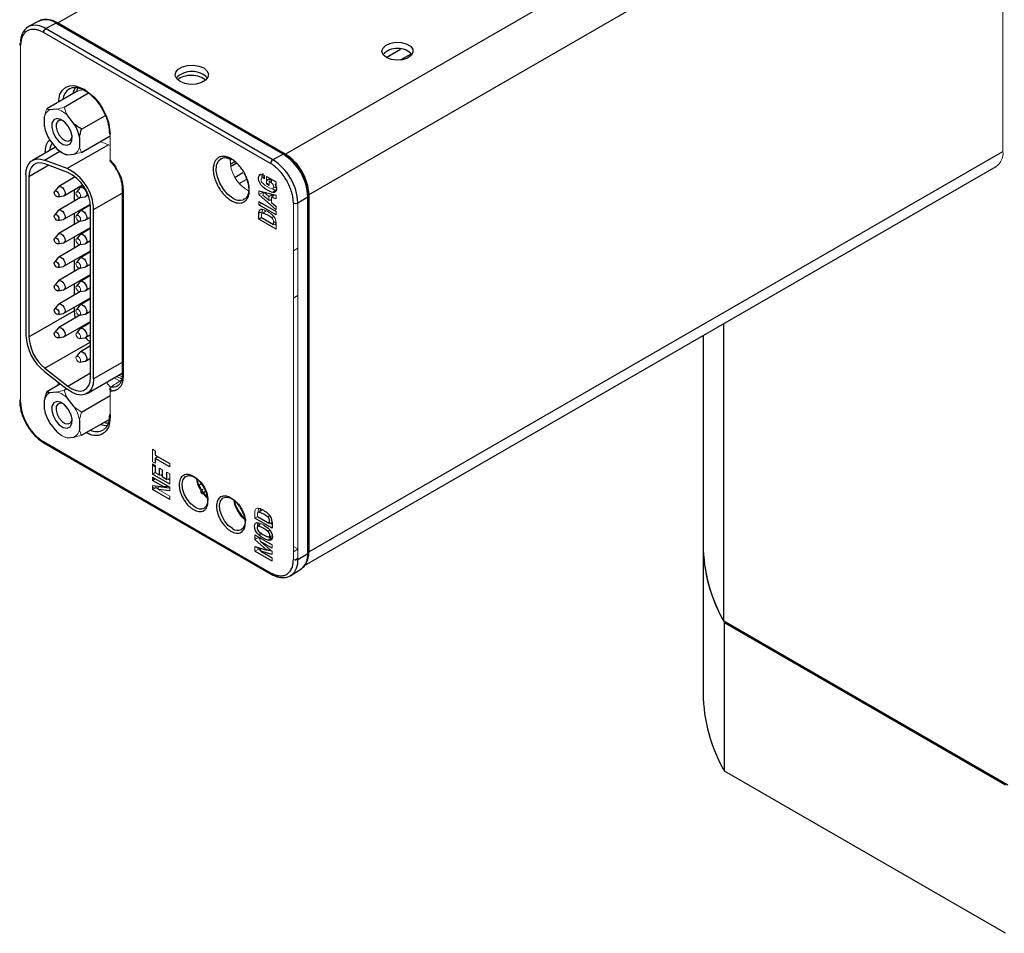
# Model space of a CAD drawing. Header units: millimetres. Extents: x -2 to 390, y -2 to 384.
# Tile 2 of 6: x 53 to 101, y 279 to 323. Entities that reach past the tile are written whole.
import ezdxf

# ---------------------------------------------------------------- set-up
doc = ezdxf.new("R2010")
doc.units = ezdxf.units.MM

msp = doc.modelspace()

# ---------------------------------------------------------------- linework, layer by layer
at = {"color": 8, "linetype": 'Continuous', "lineweight": 25}
for p, q in [((98.802, 335.131), (66.176, 316.297)), ((55.229, 322.616), (71.431, 331.97)), ((57.67, 316.754), (55.682, 315.606)), ((54.586, 316.016), (55.324, 316.442)), ((54.791, 315.766), (53.84, 315.217)), ((56.951, 313.644), (58.321, 314.435)), ((66.55, 309.386), (66.765, 309.511)), ((58.321, 306.284), (56.951, 305.493)), ((55.707, 305.149), (56.803, 305.781)), ((57.743, 303.782), (57.738, 303.667)), ((65.325, 298.163), (65.42, 298.233)), ((66.616, 296.786), (66.765, 296.872))]:
    msp.add_line(p, q, dxfattribs=at)
at = {"color": 7, "linetype": 'Continuous', "lineweight": 25}
for p, q in [((100.655, 333.609), (67.298, 314.352)), ((54.323, 322.7), (53.816, 322.435)), ((54.642, 322.34), (55.137, 322.605)), ((65.567, 316.033), (54.642, 322.34)), ((66.062, 316.299), (55.137, 322.605)), ((66.133, 316.304), (55.209, 322.611)), ((66.176, 316.297), (55.229, 322.616)), ((65.457, 315.847), (54.533, 322.154)), ((71.015, 320.955), (71.697, 321.349)), ((71.705, 320.835), (72.209, 321.126)), ((55.789, 319.451), (55.807, 319.461)), ((56.185, 319.34), (54.693, 318.478)), ((56.711, 319.234), (55.533, 318.553)), ((54.587, 317.625), (54.587, 318.09)), ((55.182, 318.47), (54.833, 318.439)), ((56.021, 317.753), (55.672, 318.187)), ((56.373, 317.509), (57.513, 318.167)), ((56.267, 317.121), (56.267, 316.655)), ((56.373, 316.389), (57.746, 317.182)), ((55.116, 316.64), (54.009, 316.002)), ((54.833, 316.992), (55.182, 316.558)), ((55.182, 316.558), (55.41, 316.4)), ((55.427, 316.376), (55.533, 316.314)), ((55.672, 316.275), (56.021, 316.306)), ((66.062, 316.299), (65.567, 316.033)), ((66.139, 316.301), (66.134, 316.303)), ((67.298, 297.18), (100.655, 316.436)), ((55.682, 315.606), (54.586, 316.016)), ((55.707, 315.424), (54.612, 315.833)), ((63.064, 316.085), (63.077, 316.093)), ((63.743, 315.933), (63.538, 315.815)), ((67.085, 296.52), (100.327, 315.71)), ((53.693, 315.302), (53.693, 307.597)), ((53.84, 315.217), (53.84, 307.512)), ((56.07, 315.206), (55.27, 314.744)), ((56.017, 315.248), (56.017, 315.175)), ((58.034, 315.629), (58.118, 315.474)), ((63.748, 315.201), (64.125, 315.419)), ((65.008, 315.332), (64.937, 315.309)), ((65.263, 315.228), (65.719, 314.965)), ((55.246, 314.723), (55.078, 314.519)), ((55.524, 314.304), (56.42, 314.821)), ((56.445, 314.785), (56.312, 314.708)), ((65.263, 315.039), (65.427, 315.134)), ((55.233, 314.25), (55.494, 314.294)), ((56.017, 314.588), (56.017, 314.045)), ((56.288, 314.687), (56.12, 314.483)), ((56.275, 314.214), (56.536, 314.257)), ((56.566, 314.268), (56.681, 314.334)), ((58.321, 314.659), (58.321, 314.661)), ((58.321, 314.659), (58.321, 305.677)), ((58.365, 314.597), (58.365, 305.615)), ((64.892, 314.536), (65.721, 314.323)), ((64.892, 314.507), (64.894, 314.508)), ((65.721, 313.623), (64.892, 314.363)), ((65.701, 314.577), (65.731, 314.574)), ((66.765, 313.957), (67.243, 314.253)), ((67.243, 297.106), (67.243, 314.253)), ((67.283, 314.314), (67.281, 314.326)), ((67.283, 297.165), (67.283, 314.312)), ((67.298, 314.352), (67.298, 297.18)), ((56.324, 314.222), (55.27, 313.614)), ((55.524, 313.174), (56.792, 313.906)), ((56.797, 313.858), (56.312, 313.577)), ((64.191, 314.132), (64.133, 314.107)), ((64.888, 314.032), (65.721, 313.552)), ((65.721, 313.387), (64.888, 313.868)), ((65.365, 314.094), (65.493, 314.118)), ((65.721, 314.157), (65.493, 314.219)), ((65.493, 313.982), (65.721, 313.786)), ((55.246, 313.593), (55.078, 313.389)), ((56.017, 313.458), (56.017, 312.914)), ((56.288, 313.557), (56.12, 313.353)), ((56.803, 305.578), (56.803, 313.729)), ((56.951, 305.493), (56.951, 313.644)), ((65.058, 313.531), (64.891, 313.463)), ((64.891, 313.172), (64.891, 313.463)), ((55.233, 313.12), (55.494, 313.163)), ((56.324, 313.092), (55.27, 312.483)), ((56.275, 313.084), (56.536, 313.127)), ((56.566, 313.137), (56.803, 313.275)), ((65.029, 313.251), (64.891, 313.172)), ((65.721, 312.693), (64.891, 313.172)), ((65.017, 313.258), (65.595, 312.924)), ((55.246, 312.463), (55.078, 312.258)), ((55.524, 312.043), (56.803, 312.782)), ((56.288, 312.427), (56.12, 312.222)), ((56.803, 312.731), (56.312, 312.447)), ((55.233, 311.99), (55.494, 312.033)), ((56.324, 311.962), (55.27, 311.353)), ((56.017, 312.328), (56.017, 311.784)), ((56.275, 311.953), (56.536, 311.997)), ((56.566, 312.007), (56.803, 312.144)), ((55.524, 310.913), (56.803, 311.652)), ((56.803, 311.601), (56.312, 311.317)), ((55.246, 311.332), (55.078, 311.128)), ((56.017, 311.197), (56.017, 310.654)), ((56.288, 311.296), (56.12, 311.092)), ((56.566, 310.877), (56.803, 311.014)), ((55.233, 310.859), (55.494, 310.903)), ((56.324, 310.831), (55.27, 310.223)), ((55.524, 309.783), (56.803, 310.521)), ((56.275, 310.823), (56.536, 310.866)), ((56.803, 310.47), (56.312, 310.186)), ((55.246, 310.202), (55.078, 309.998)), ((56.017, 310.067), (56.017, 309.523)), ((56.288, 310.166), (56.12, 309.961)), ((55.233, 309.729), (55.494, 309.772)), ((56.324, 309.701), (55.27, 309.092)), ((56.275, 309.693), (56.536, 309.736)), ((56.566, 309.746), (56.803, 309.884)), ((55.246, 309.072), (55.078, 308.867)), ((55.524, 308.652), (56.803, 309.391)), ((56.288, 309.036), (56.12, 308.831)), ((56.803, 309.34), (56.312, 309.056)), ((53.84, 307.512), (56.017, 308.768)), ((55.233, 308.599), (55.494, 308.642)), ((56.324, 308.571), (55.27, 307.962)), ((56.017, 308.937), (56.017, 308.768)), ((56.275, 308.562), (56.536, 308.606)), ((56.566, 308.616), (56.803, 308.753)), ((55.524, 307.522), (56.803, 308.261)), ((56.803, 308.21), (56.312, 307.926)), ((87.234, 293.841), (87.234, 308.151)), ((55.246, 307.941), (55.078, 307.737)), ((56.288, 307.906), (56.12, 307.701)), ((56.242, 307.936), (56.27, 307.884)), ((56.566, 307.486), (56.803, 307.624)), ((54.612, 306.004), (56.788, 307.261)), ((55.233, 307.468), (55.494, 307.512)), ((56.275, 307.433), (56.536, 307.476)), ((56.788, 307.261), (56.803, 307.249)), ((86.247, 307.582), (86.247, 297.514)), ((56.288, 306.775), (56.12, 306.57)), ((56.803, 307.079), (56.312, 306.795)), ((56.275, 306.302), (56.536, 306.345)), ((56.566, 306.355), (56.803, 306.493)), ((54.586, 305.851), (55.682, 304.996)), ((54.612, 306.004), (55.707, 305.149)), ((56.634, 304.793), (58.321, 305.767)), ((55.352, 305.253), (54.693, 304.873)), ((58.321, 305.677), (58.321, 305.679)), ((55.182, 304.865), (54.833, 304.833)), ((55.654, 305.018), (55.533, 304.948)), ((54.587, 304.019), (54.587, 304.484)), ((56.021, 304.147), (55.672, 304.581)), ((56.373, 303.903), (57.746, 304.696)), ((54.833, 303.387), (55.182, 302.952)), ((56.267, 303.515), (56.267, 303.05)), ((56.373, 302.784), (57.691, 303.544)), ((54.533, 302.484), (65.457, 296.177)), ((54.564, 302.415), (65.488, 296.109)), ((55.533, 302.709), (55.541, 302.713)), ((55.672, 302.669), (56.021, 302.7)), ((59.913, 302.043), (59.913, 301.828)), ((59.913, 301.828), (60.606, 301.428)), ((59.913, 301.664), (60.012, 301.77)), ((59.913, 301.664), (59.913, 301.436)), ((60.606, 301.264), (59.913, 301.664)), ((59.913, 301.338), (59.913, 300.988)), ((60.111, 300.874), (60.111, 301.199)), ((60.241, 301.124), (60.241, 300.799)), ((60.475, 300.664), (60.475, 301.014)), ((60.606, 300.434), (59.78, 300.911)), ((59.78, 300.768), (60.606, 300.29)), ((60.327, 300.298), (59.78, 300.614)), ((60.241, 300.799), (60.475, 300.664)), ((60.606, 300.694), (60.475, 300.664)), ((59.78, 300.362), (60.327, 300.298)), ((60.606, 299.7), (59.78, 300.177)), ((59.946, 300.273), (60.047, 300.214)), ((60.606, 300.112), (60.044, 300.177)), ((60.606, 300.241), (60.055, 300.305)), ((60.543, 300.327), (60.327, 300.298)), ((65.527, 298.315), (64.698, 298.793)), ((64.824, 298.88), (65.402, 298.546)), ((65.315, 298.858), (65.41, 298.927)), ((64.95, 298.508), (64.829, 298.397)), ((65.527, 298.575), (65.402, 298.546)), ((65.443, 298.556), (65.527, 298.507)), ((65.527, 298.606), (65.527, 298.315)), ((64.7, 297.99), (65.525, 297.514)), ((65.278, 297.263), (64.7, 297.773)), ((65.525, 297.359), (64.974, 297.677)), ((65.338, 297.733), (65.475, 297.846)), ((65.356, 297.896), (65.532, 297.949)), ((65.475, 297.846), (65.362, 297.893)), ((65.537, 297.838), (65.475, 297.846)), ((64.7, 297.436), (65.278, 297.263)), ((65.525, 296.735), (64.7, 297.211)), ((64.922, 297.37), (64.982, 297.206)), ((64.982, 297.206), (65.525, 296.892)), ((65.525, 297.049), (64.982, 297.206)), ((65.43, 297.277), (65.278, 297.263)), ((86.247, 297.514), (86.247, 290.369)), ((66.765, 296.81), (67.243, 297.106)), ((66.435, 296.047), (66.917, 296.354)), ((100.885, 285.961), (87.234, 293.841)), ((87.267, 293.781), (100.781, 285.98)), ((87.267, 286.637), (87.267, 293.781)), ((100.781, 278.835), (87.267, 286.637))]:
    msp.add_line(p, q, dxfattribs=at)
at = {"color": 144, "linetype": 'Continuous', "lineweight": 18}
for p, q in [((100.655, 316.436), (100.655, 333.609)), ((53.44, 321.523), (53.44, 304.376)), ((57.746, 317.265), (57.746, 316.012)), ((57.746, 316.725), (57.266, 316.905)), ((54.625, 316.357), (54.625, 316.397)), ((63.553, 315.731), (63.81, 315.88)), ((63.834, 315.861), (63.559, 315.702)), ((65.14, 315.132), (65.127, 315.236)), ((65.162, 315.277), (65.162, 315.121)), ((65.263, 314.868), (65.263, 315.228)), ((64.31, 315.1), (63.964, 314.899)), ((65.39, 314.795), (65.263, 314.868)), ((65.39, 315.001), (65.39, 314.795)), ((65.429, 314.977), (65.429, 315.132)), ((65.507, 314.92), (65.502, 314.922)), ((65.507, 315.087), (65.507, 314.92)), ((65.681, 314.841), (65.719, 314.912)), ((65.719, 314.819), (65.681, 314.841)), ((65.719, 314.953), (65.703, 314.974)), ((65.719, 314.965), (65.719, 314.819)), ((64.892, 314.363), (64.892, 314.536)), ((65.059, 314.452), (64.892, 314.363)), ((64.894, 314.508), (64.926, 314.528)), ((65.059, 314.452), (65.109, 314.407)), ((65.128, 314.475), (65.088, 314.335)), ((65.088, 314.335), (65.365, 314.094)), ((65.374, 314.261), (65.128, 314.475)), ((65.365, 314.256), (65.531, 314.36)), ((65.365, 314.094), (65.365, 314.256)), ((65.61, 314.337), (65.493, 314.219)), ((65.531, 314.36), (65.531, 314.258)), ((65.61, 314.337), (65.721, 314.307)), ((65.721, 314.323), (65.721, 314.157)), ((64.888, 313.868), (64.888, 314.032)), ((65.031, 313.95), (64.888, 313.868)), ((65.443, 314.109), (65.493, 314.064)), ((65.493, 314.219), (65.493, 313.982)), ((65.721, 313.786), (65.721, 313.623)), ((66.55, 296.808), (66.55, 313.955)), ((66.765, 296.81), (66.765, 313.957)), ((65.058, 313.464), (65.058, 313.531)), ((65.508, 313.237), (65.603, 313.305)), ((65.721, 313.552), (65.721, 313.387)), ((65.593, 313.06), (65.721, 312.986)), ((65.595, 312.924), (65.721, 312.953)), ((65.636, 312.934), (65.721, 312.885)), ((65.721, 312.985), (65.721, 312.693)), ((66.55, 311.657), (66.765, 311.782)), ((55.243, 305.19), (55.243, 305.338)), ((57.565, 305.33), (57.725, 305.131)), ((57.933, 305.543), (58.19, 305.397)), ((57.725, 305.131), (57.79, 304.961)), ((57.746, 304.916), (57.746, 303.662)), ((57.746, 303.784), (57.743, 303.782)), ((59.78, 301.513), (59.78, 302.12)), ((59.78, 302.12), (59.913, 302.043)), ((59.913, 301.436), (59.78, 301.513)), ((59.78, 300.911), (59.78, 301.415)), ((59.78, 301.415), (59.913, 301.338)), ((59.78, 301.35), (59.913, 301.273)), ((59.913, 300.988), (59.78, 300.911)), ((59.913, 300.988), (60.111, 300.874)), ((60.111, 301.199), (60.241, 301.124)), ((60.475, 301.014), (60.606, 300.938)), ((60.606, 301.428), (60.606, 301.264)), ((59.78, 300.614), (59.78, 300.768)), ((59.868, 300.665), (59.78, 300.716)), ((59.78, 300.614), (59.912, 300.691)), ((60.241, 300.904), (60.111, 300.874)), ((60.158, 300.884), (60.241, 300.837)), ((60.521, 300.675), (60.606, 300.626)), ((60.606, 300.938), (60.606, 300.434)), ((59.78, 300.177), (59.78, 300.362)), ((59.78, 300.291), (59.879, 300.234)), ((59.946, 300.273), (59.78, 300.177)), ((59.946, 300.343), (59.946, 300.273)), ((60.055, 300.305), (60.044, 300.177)), ((60.044, 300.177), (60.606, 299.853)), ((60.606, 300.29), (60.606, 300.112)), ((62.297, 300.249), (62.175, 300.171)), ((60.606, 299.853), (60.606, 299.7)), ((64.864, 299.085), (64.864, 299.153)), ((64.698, 298.793), (64.698, 299.085)), ((64.836, 298.873), (64.698, 298.793)), ((64.7, 297.773), (64.7, 297.99)), ((64.792, 297.822), (64.7, 297.875)), ((64.7, 297.773), (64.867, 297.863)), ((64.946, 297.792), (64.867, 297.863)), ((64.93, 297.858), (64.974, 297.677)), ((64.974, 297.677), (65.525, 297.194)), ((64.7, 297.211), (64.7, 297.436)), ((64.867, 297.308), (64.7, 297.211)), ((64.753, 297.42), (64.944, 297.31)), ((64.867, 297.308), (64.965, 297.25)), ((65.513, 297.204), (65.302, 297.265)), ((65.525, 297.514), (65.525, 297.359)), ((66.55, 297.442), (66.765, 297.317)), ((66.765, 297.314), (66.55, 297.182)), ((65.525, 297.194), (65.525, 297.049)), ((65.525, 296.892), (65.525, 296.735))]:
    msp.add_line(p, q, dxfattribs=at)
at = {"color": 144, "linetype": 'Continuous', "lineweight": 18, "flags": 128}
for points in [[(53.44, 321.523), (53.421, 321.537), (53.407, 321.552), (53.399, 321.569), (53.396, 321.586), (53.4, 321.603), (53.409, 321.62), (53.424, 321.635), (53.444, 321.648)], [(54.665, 316.38), (54.647, 316.386), (54.625, 316.397)], [(65.094, 315.153), (65.055, 315.159), (65.024, 315.147), (65.003, 315.119), (64.996, 315.077), (65.003, 315.026), (65.023, 314.974), (65.054, 314.926), (65.092, 314.887)], [(65.514, 314.645), (65.551, 314.643), (65.58, 314.657), (65.599, 314.688), (65.605, 314.731), (65.597, 314.781), (65.576, 314.833), (65.545, 314.881), (65.507, 314.918)], [(65.604, 314.713), (65.608, 314.712), (65.661, 314.696)], [(56.102, 314.423), (56.111, 314.468), (56.135, 314.496), (56.171, 314.503), (56.214, 314.488), (56.257, 314.453), (56.294, 314.404), (56.318, 314.348), (56.326, 314.293), (56.318, 314.249), (56.294, 314.221), (56.257, 314.214), (56.214, 314.229), (56.171, 314.263), (56.135, 314.312), (56.111, 314.368), (56.102, 314.423)], [(65.661, 314.696), (65.706, 314.692), (65.73, 314.701)], [(56.102, 313.293), (56.111, 313.337), (56.135, 313.365), (56.171, 313.372), (56.214, 313.357), (56.257, 313.323), (56.294, 313.274), (56.318, 313.218), (56.326, 313.163), (56.318, 313.118), (56.294, 313.09), (56.257, 313.083), (56.214, 313.098), (56.171, 313.133), (56.135, 313.182), (56.111, 313.238), (56.102, 313.293)], [(56.102, 312.162), (56.111, 312.207), (56.135, 312.235), (56.171, 312.242), (56.214, 312.227), (56.257, 312.192), (56.294, 312.143), (56.318, 312.087), (56.326, 312.033), (56.318, 311.988), (56.294, 311.96), (56.257, 311.953), (56.214, 311.968), (56.171, 312.003), (56.135, 312.052), (56.111, 312.108), (56.102, 312.162)], [(56.102, 311.032), (56.111, 311.077), (56.135, 311.105), (56.171, 311.112), (56.214, 311.097), (56.257, 311.062), (56.294, 311.013), (56.318, 310.957), (56.326, 310.902), (56.318, 310.858), (56.294, 310.83), (56.257, 310.823), (56.214, 310.838), (56.171, 310.872), (56.135, 310.921), (56.111, 310.977), (56.102, 311.032)], [(56.102, 309.902), (56.111, 309.946), (56.135, 309.974), (56.171, 309.981), (56.214, 309.966), (56.257, 309.932), (56.294, 309.883), (56.318, 309.827), (56.326, 309.772), (56.318, 309.727), (56.294, 309.699), (56.257, 309.692), (56.214, 309.707), (56.171, 309.742), (56.135, 309.791), (56.111, 309.847), (56.102, 309.902)], [(56.102, 308.771), (56.111, 308.816), (56.135, 308.844), (56.171, 308.851), (56.214, 308.836), (56.257, 308.801), (56.294, 308.752), (56.318, 308.696), (56.326, 308.642), (56.318, 308.597), (56.294, 308.569), (56.257, 308.562), (56.214, 308.577), (56.171, 308.612), (56.135, 308.661), (56.111, 308.717), (56.102, 308.771)], [(56.102, 307.642), (56.111, 307.686), (56.135, 307.714), (56.171, 307.721), (56.214, 307.706), (56.257, 307.672), (56.294, 307.623), (56.318, 307.567), (56.326, 307.512), (56.318, 307.467), (56.294, 307.439), (56.257, 307.432), (56.214, 307.447), (56.171, 307.482), (56.135, 307.531), (56.111, 307.587), (56.102, 307.642)], [(56.102, 306.511), (56.111, 306.555), (56.135, 306.583), (56.171, 306.59), (56.214, 306.575), (56.257, 306.541), (56.294, 306.492), (56.318, 306.436), (56.326, 306.381), (56.318, 306.336), (56.294, 306.308), (56.257, 306.301), (56.214, 306.316), (56.171, 306.351), (56.135, 306.4), (56.111, 306.456), (56.102, 306.511)], [(58.166, 305.677), (58.225, 305.644), (58.319, 305.6)], [(64.698, 299.085), (64.7, 299.133), (64.709, 299.176), (64.725, 299.213), (64.747, 299.242), (64.775, 299.262), (64.809, 299.274), (64.846, 299.276), (64.887, 299.269)]]:
    msp.add_lwpolyline(points, dxfattribs=at)
at = {"color": 7, "linetype": 'Continuous', "lineweight": 25, "flags": 128}
for points in [[(71.025, 320.947), (70.869, 321.078), (70.806, 321.233), (70.844, 321.391), (70.978, 321.53), (71.19, 321.631), (71.451, 321.682), (71.727, 321.674), (71.979, 321.61), (72.174, 321.498), (72.285, 321.352), (72.298, 321.193), (72.21, 321.042), (72.034, 320.92), (71.793, 320.842), (71.52, 320.821), (71.252, 320.857), (71.025, 320.947)], [(61.109, 319.793), (60.949, 319.925), (60.877, 320.08), (60.902, 320.239), (61.019, 320.385), (61.215, 320.498), (61.467, 320.566), (61.744, 320.58), (62.012, 320.538), (62.24, 320.446), (62.399, 320.315), (62.471, 320.16), (62.447, 320), (62.33, 319.855), (62.133, 319.741), (61.881, 319.674), (61.605, 319.66), (61.336, 319.701), (61.109, 319.793)], [(55.856, 317.411), (55.728, 317.652), (55.555, 317.851), (55.362, 317.977), (55.18, 318.01), (55.034, 317.947), (54.949, 317.797), (54.936, 317.581), (54.998, 317.334), (55.126, 317.093), (55.299, 316.894), (55.492, 316.769), (55.675, 316.735), (55.82, 316.798), (55.905, 316.949), (55.918, 317.164), (55.856, 317.411)], [(55.483, 317.908), (55.482, 317.908), (55.339, 317.935), (55.225, 317.885), (55.157, 317.767), (55.148, 317.598), (55.196, 317.404)], [(55.196, 317.404), (55.296, 317.214), (55.432, 317.058), (55.584, 316.959), (55.728, 316.933), (55.842, 316.982), (55.909, 317.101), (55.919, 317.154)], [(53.693, 315.302), (53.709, 315.509), (53.758, 315.691), (53.837, 315.842), (53.946, 315.958), (54.079, 316.035), (54.233, 316.071), (54.404, 316.064), (54.586, 316.016)], [(54.612, 315.833), (54.454, 315.875), (54.307, 315.881), (54.173, 315.85), (54.058, 315.784), (53.965, 315.684), (53.896, 315.553), (53.854, 315.396), (53.84, 315.217)], [(55.246, 314.723), (55.27, 314.744), (55.328, 314.755), (55.397, 314.731), (55.466, 314.676), (55.524, 314.597), (55.563, 314.508), (55.577, 314.42), (55.563, 314.349), (55.524, 314.304), (55.494, 314.294)], [(56.288, 314.687), (56.312, 314.708), (56.37, 314.719), (56.439, 314.695), (56.507, 314.64), (56.566, 314.561), (56.605, 314.471), (56.618, 314.384), (56.605, 314.313), (56.566, 314.268), (56.536, 314.257)], [(65.681, 314.841), (65.713, 314.765), (65.732, 314.69), (65.736, 314.619), (65.726, 314.558), (65.703, 314.509), (65.667, 314.476), (65.62, 314.461), (65.566, 314.464)], [(55.06, 314.459), (55.069, 314.504), (55.093, 314.532), (55.13, 314.539), (55.173, 314.524), (55.215, 314.489), (55.252, 314.44), (55.276, 314.384), (55.285, 314.33), (55.276, 314.285), (55.252, 314.257), (55.215, 314.25), (55.173, 314.265), (55.13, 314.299), (55.093, 314.349), (55.069, 314.405), (55.06, 314.459)], [(55.06, 313.329), (55.069, 313.374), (55.093, 313.402), (55.13, 313.409), (55.173, 313.394), (55.215, 313.359), (55.252, 313.31), (55.276, 313.254), (55.285, 313.199), (55.276, 313.155), (55.252, 313.127), (55.215, 313.12), (55.173, 313.134), (55.13, 313.169), (55.093, 313.218), (55.069, 313.274), (55.06, 313.329)], [(55.246, 313.593), (55.27, 313.614), (55.328, 313.625), (55.397, 313.601), (55.466, 313.546), (55.524, 313.467), (55.563, 313.377), (55.577, 313.29), (55.563, 313.219), (55.524, 313.174), (55.494, 313.163)], [(56.288, 313.557), (56.312, 313.577), (56.37, 313.589), (56.439, 313.565), (56.507, 313.509), (56.566, 313.431), (56.605, 313.341), (56.618, 313.254), (56.605, 313.182), (56.566, 313.137), (56.536, 313.127)], [(64.891, 313.463), (64.893, 313.512), (64.902, 313.555), (64.918, 313.591), (64.94, 313.62), (64.969, 313.641), (65.002, 313.652), (65.039, 313.654), (65.08, 313.647)], [(55.246, 312.463), (55.27, 312.483), (55.328, 312.495), (55.397, 312.471), (55.466, 312.415), (55.524, 312.337), (55.563, 312.247), (55.577, 312.16), (55.563, 312.088), (55.524, 312.043), (55.494, 312.033)], [(56.288, 312.427), (56.312, 312.447), (56.37, 312.458), (56.439, 312.435), (56.507, 312.379), (56.566, 312.3), (56.605, 312.211), (56.618, 312.123), (56.605, 312.052), (56.566, 312.007), (56.536, 311.997)], [(55.06, 312.199), (55.069, 312.243), (55.093, 312.271), (55.13, 312.278), (55.173, 312.263), (55.215, 312.229), (55.252, 312.18), (55.276, 312.124), (55.285, 312.069), (55.276, 312.024), (55.252, 311.996), (55.215, 311.989), (55.173, 312.004), (55.13, 312.039), (55.093, 312.088), (55.069, 312.144), (55.06, 312.199)], [(55.06, 311.068), (55.069, 311.113), (55.093, 311.141), (55.13, 311.148), (55.173, 311.133), (55.215, 311.098), (55.252, 311.049), (55.276, 310.993), (55.285, 310.939), (55.276, 310.894), (55.252, 310.866), (55.215, 310.859), (55.173, 310.874), (55.13, 310.908), (55.093, 310.958), (55.069, 311.014), (55.06, 311.068)], [(55.246, 311.332), (55.27, 311.353), (55.328, 311.364), (55.397, 311.34), (55.466, 311.285), (55.524, 311.206), (55.563, 311.117), (55.577, 311.029), (55.563, 310.958), (55.524, 310.913), (55.494, 310.903)], [(56.288, 311.296), (56.312, 311.317), (56.37, 311.328), (56.439, 311.304), (56.507, 311.249), (56.566, 311.17), (56.605, 311.08), (56.618, 310.993), (56.605, 310.922), (56.566, 310.877), (56.536, 310.866)], [(55.06, 309.938), (55.069, 309.983), (55.093, 310.011), (55.13, 310.018), (55.173, 310.003), (55.215, 309.968), (55.252, 309.919), (55.276, 309.863), (55.285, 309.808), (55.276, 309.764), (55.252, 309.736), (55.215, 309.729), (55.173, 309.743), (55.13, 309.778), (55.093, 309.827), (55.069, 309.883), (55.06, 309.938)], [(55.246, 310.202), (55.27, 310.223), (55.328, 310.234), (55.397, 310.21), (55.466, 310.155), (55.524, 310.076), (55.563, 309.986), (55.577, 309.899), (55.563, 309.828), (55.524, 309.783), (55.494, 309.772)], [(56.288, 310.166), (56.312, 310.186), (56.37, 310.198), (56.439, 310.174), (56.507, 310.118), (56.566, 310.04), (56.605, 309.95), (56.618, 309.863), (56.605, 309.791), (56.566, 309.746), (56.536, 309.736)], [(55.246, 309.072), (55.27, 309.092), (55.328, 309.104), (55.397, 309.08), (55.466, 309.024), (55.524, 308.946), (55.563, 308.856), (55.577, 308.769), (55.563, 308.697), (55.524, 308.652), (55.494, 308.642)], [(56.288, 309.036), (56.312, 309.056), (56.37, 309.067), (56.439, 309.044), (56.507, 308.988), (56.566, 308.909), (56.605, 308.82), (56.618, 308.732), (56.605, 308.661), (56.566, 308.616), (56.536, 308.606)], [(55.06, 308.808), (55.069, 308.852), (55.093, 308.88), (55.13, 308.887), (55.173, 308.872), (55.215, 308.838), (55.252, 308.789), (55.276, 308.732), (55.285, 308.678), (55.276, 308.633), (55.252, 308.605), (55.215, 308.598), (55.173, 308.613), (55.13, 308.648), (55.093, 308.697), (55.069, 308.753), (55.06, 308.808)], [(56.017, 308.768), (56.031, 308.573), (56.06, 308.418)], [(55.06, 307.677), (55.069, 307.722), (55.093, 307.75), (55.13, 307.757), (55.173, 307.742), (55.215, 307.707), (55.252, 307.658), (55.276, 307.602), (55.285, 307.548), (55.276, 307.503), (55.252, 307.475), (55.215, 307.468), (55.173, 307.483), (55.13, 307.517), (55.093, 307.567), (55.069, 307.623), (55.06, 307.677)], [(55.246, 307.941), (55.27, 307.962), (55.328, 307.973), (55.397, 307.949), (55.466, 307.894), (55.524, 307.815), (55.563, 307.726), (55.577, 307.638), (55.563, 307.567), (55.524, 307.522), (55.494, 307.512)], [(56.288, 307.906), (56.312, 307.926), (56.37, 307.938), (56.439, 307.914), (56.507, 307.858), (56.566, 307.78), (56.605, 307.69), (56.618, 307.603), (56.605, 307.531), (56.566, 307.486), (56.536, 307.476)], [(56.555, 307.481), (56.631, 307.4), (56.788, 307.261)], [(56.288, 306.775), (56.312, 306.795), (56.37, 306.807), (56.439, 306.783), (56.507, 306.727), (56.566, 306.649), (56.605, 306.559), (56.618, 306.472), (56.605, 306.4), (56.566, 306.355), (56.536, 306.345)], [(56.951, 305.493), (56.925, 305.237), (56.849, 305.024), (56.727, 304.862), (56.564, 304.759), (56.369, 304.721), (56.149, 304.75), (55.917, 304.843), (55.682, 304.996)], [(55.707, 305.149), (55.91, 305.016), (56.111, 304.936), (56.301, 304.912), (56.47, 304.944), (56.61, 305.033), (56.716, 305.173), (56.781, 305.357), (56.803, 305.578)], [(55.856, 303.805), (55.728, 304.046), (55.555, 304.245), (55.362, 304.371), (55.18, 304.405), (55.034, 304.342), (54.949, 304.191), (54.936, 303.976), (54.998, 303.729), (55.126, 303.487), (55.299, 303.289), (55.492, 303.163), (55.675, 303.129), (55.82, 303.192), (55.905, 303.343), (55.918, 303.558), (55.856, 303.805)], [(55.483, 304.302), (55.482, 304.303), (55.339, 304.329), (55.225, 304.28), (55.157, 304.161), (55.148, 303.992), (55.196, 303.798)], [(55.196, 303.798), (55.296, 303.609), (55.432, 303.452), (55.584, 303.354), (55.728, 303.327), (55.842, 303.377), (55.909, 303.495), (55.919, 303.548)], [(61.381, 300.805), (61.532, 300.851), (61.725, 300.816), (61.93, 300.698), (62.123, 300.51), (62.284, 300.272), (62.396, 300.01), (62.446, 299.752), (62.429, 299.527), (62.347, 299.358), (62.258, 299.285)], [(62.236, 300.025), (62.33, 300.09), (62.358, 300.115)], [(63.177, 299.769), (63.328, 299.814), (63.522, 299.779), (63.726, 299.661), (63.919, 299.473), (64.08, 299.235), (64.192, 298.973), (64.242, 298.715), (64.225, 298.49), (64.143, 298.321), (64.054, 298.248)], [(65.487, 296.109), (65.49, 296.108), (65.493, 296.106)], [(66.405, 296.029), (66.414, 296.034), (66.448, 296.055)]]:
    msp.add_lwpolyline(points, dxfattribs=at)
at = {"color": 8, "linetype": 'Continuous', "lineweight": 25, "flags": 128}
for points in [[(55.261, 318.806), (55.331, 319.192), (55.448, 319.385), (55.61, 319.521), (55.807, 319.593), (56.034, 319.598), (56.495, 319.433), (56.955, 319.066), (57.182, 318.799), (57.38, 318.499), (57.541, 318.178), (57.658, 317.848), (57.746, 317.265), (57.746, 317.265)], [(56.084, 319.531), (55.972, 319.283), (55.955, 319.207)], [(66.134, 316.303), (66.135, 316.303), (66.119, 316.31), (66.102, 316.311), (66.082, 316.307), (66.062, 316.299)], [(63.638, 314.194), (63.403, 314.37), (63.189, 314.613), (63.015, 314.9), (62.896, 315.207), (62.843, 315.505), (62.861, 315.768), (62.947, 315.974), (63.064, 316.085)], [(61.828, 299.333), (61.626, 299.489), (61.446, 299.705), (61.308, 299.958), (61.226, 300.221), (61.209, 300.466), (61.259, 300.666), (61.371, 300.799), (61.381, 300.805)], [(63.624, 298.297), (63.422, 298.452), (63.242, 298.668), (63.104, 298.921), (63.022, 299.185), (63.005, 299.429), (63.055, 299.629), (63.167, 299.762), (63.177, 299.769)]]:
    msp.add_lwpolyline(points, dxfattribs=at)
at = {"color": 8, "linetype": 'Continuous', "lineweight": 25}
for centre, radius, start, end in [((54.645, 321.913), 0.85, 54.5647, 112.2419), ((54.143, 321.637), 0.862, 54.5647, 112.2419), ((56.171, 318.858), 0.705, 122.7262, 174.4626), ((55.544, 316.447), 0.709, 146.2489, 177.3761), ((58.393, 314.664), 0.0722, 184.1998, 247.1204), ((67.214, 314.316), 0.0694, 294.7648, 358.143), ((63.976, 314.668), 0.583, 234.5052, 285.5458), ((58.393, 305.682), 0.0722, 184.1998, 247.1204), ((57.873, 305.583), 0.476, 259.832, 300.6809), ((57.085, 303.665), 0.702, 245.4649, 298.4264), ((57.568, 304.073), 0.818, 249.3868, 274.2819), ((62.084, 299.673), 0.425, 233.0269, 294.2), ((63.88, 298.636), 0.425, 233.0269, 294.2), ((65.901, 296.73), 0.869, 309.0747, 5.3198), ((65.533, 296.17), 0.0756, 174.3484, 233.3997)]:
    msp.add_arc(centre, radius, start, end, dxfattribs=at)
at = {"color": 7, "linetype": 'Continuous', "lineweight": 25}
for centre, radius, start, end in [((54.687, 321.75), 1.022, 57.9988, 84.4996), ((54.266, 321.741), 0.827, 122.9162, 186.4876), ((54.762, 322.144), 0.229, 121.3447, 177.5004), ((55.178, 322.545), 0.0731, 65.0348, 123.5707), ((71.555, 320.423), 0.966, 43.8833, 136.1167), ((61.674, 319.249), 1.033, 43.4299, 136.5701), ((56.495, 318.001), 1.944, 191.1581, 211.2532), ((54.359, 316.744), 1.944, 11.1581, 31.2532), ((55.979, 317.372), 1.14, 225.6072, 254.3982), ((64.679, 314.137), 2.567, 2.6055, 57.3945), ((64.861, 314.241), 2.44, 2.6055, 57.3945), ((65.686, 315.837), 0.229, 121.3447, 177.5004), ((64.164, 313.839), 2.604, 2.6055, 57.3945), ((54.683, 313.569), 2.269, 1.8975, 63.8861), ((54.845, 313.664), 1.96, 1.8975, 63.8861), ((64.657, 312.229), 1.318, 49.8182, 70.1872), ((56.081, 307.718), 2.392, 182.9073, 231.3092), ((55.903, 307.617), 2.066, 182.9073, 231.3092), ((55.085, 304.395), 0.506, 119.9463, 169.8524), ((56.495, 304.395), 1.944, 191.1581, 211.2532), ((54.607, 302.476), 0.0752, 174.2566, 234.4312), ((63.278, 300.887), 1.403, 186.3454, 233.6493), ((65.074, 299.85), 1.403, 186.3454, 233.6493), ((64.42, 297.938), 1.411, 49.333, 70.6723), ((64.464, 297.851), 1.318, 49.8182, 70.1872), ((64.981, 298.595), 0.547, 1.2307, 49.0888), ((93.807, 297.575), 7.56, 180.4587, 210.1152), ((93.785, 297.571), 7.538, 180.4304, 209.6504), ((66.397, 297.025), 0.85, 307.7563, 5.4387), ((66.286, 297.142), 1.012, 334.35, 2.0997), ((67.211, 297.171), 0.0731, 296.4212, 354.9637), ((93.807, 290.43), 7.56, 180.4587, 210.1152)]:
    msp.add_arc(centre, radius, start, end, dxfattribs=at)
at = {"color": 144, "linetype": 'Continuous', "lineweight": 18}
for centre, radius, start, end in [((55.085, 318.001), 0.506, 119.9463, 169.8524), ((54.875, 317.373), 1.14, 45.6072, 74.3982), ((57.774, 317.332), 0.0718, 183.1529, 247.2236), ((55.769, 316.744), 0.506, 299.9463, 349.8524), ((99.878, 316.351), 0.783, 305.0133, 6.2988), ((65.207, 316.021), 1.692, 178.5192, 241.5022), ((64.951, 314.95), 0.389, 57.1866, 84.0596), ((65.22, 315.174), 0.11, 121.8196, 196.1468), ((65.834, 315.694), 1.096, 227.3715, 252.9927), ((64.674, 314.156), 1.082, 63.1832, 67.1796), ((66.137, 315.972), 1.372, 230.4313, 237.0425), ((64.995, 314.322), 0.786, 49.3592, 59.7228), ((66.655, 314.159), 0.229, 242.5038, 298.6508), ((65.27, 313.548), 0.213, 152.3123, 184.4288), ((64.613, 312.316), 1.411, 49.333, 70.6723), ((65.174, 312.973), 0.547, 1.2307, 49.0888), ((58.593, 306.48), 1.018, 238.2456, 249.9789), ((54.875, 303.767), 1.14, 45.6072, 74.3982), ((53.464, 304.437), 0.0655, 110.8813, 249.1187), ((54.359, 303.139), 1.944, 11.1581, 31.2532), ((57.769, 303.723), 0.0649, 113.7956, 249.6682), ((55.979, 303.767), 1.14, 225.6072, 254.3982), ((55.769, 303.139), 0.506, 299.9463, 349.8524), ((63.693, 301.127), 1.827, 193.1684, 226.8262), ((65.489, 300.09), 1.827, 193.1684, 226.8262), ((65.076, 299.169), 0.213, 152.3123, 184.4288), ((66.655, 297.011), 0.229, 242.5038, 298.6508)]:
    msp.add_arc(centre, radius, start, end, dxfattribs=at)
at = {"color": 7, "linetype": 'Continuous', "lineweight": 25}
for centre, major_axis, ratio, start_param, end_param in [((61.66, 319.669), (0.75, -0.016), 0.561985, 0.488296, 2.671632), ((61.66, 300.789), (0.75, 0.018), 0.592193, 5.192481, 5.425854)]:
    msp.add_ellipse(centre, major_axis=major_axis, ratio=ratio, start_param=start_param, end_param=end_param, dxfattribs=at)
for points, knots in [([(55.208, 322.608), (55.198, 322.615), (55.121, 322.666), (54.972, 322.725), (54.764, 322.779), (54.557, 322.778), (54.4, 322.748), (54.329, 322.697), (54.314, 322.686)], [0, 0, 0, 0, 0.034189, 0.249556, 0.470196, 0.697227, 0.935679, 1, 1, 1, 1]), ([(54.533, 322.154), (54.513, 322.165), (54.473, 322.187), (54.415, 322.215), (54.357, 322.24), (54.299, 322.26), (54.242, 322.277), (54.186, 322.289), (54.079, 322.306), (53.928, 322.303), (53.755, 322.239), (53.613, 322.121), (53.528, 321.981), (53.482, 321.851), (53.458, 321.75), (53.443, 321.641), (53.441, 321.562), (53.44, 321.523)], [0, 0, 0, 0, 0.034551, 0.068856, 0.103014, 0.137125, 0.171292, 0.205614, 0.240191, 0.370055, 0.500029, 0.629892, 0.759866, 0.82015, 0.879906, 0.939676, 1, 1, 1, 1]), ([(55.797, 319.447), (55.815, 319.459), (55.878, 319.503), (56.014, 319.521), (56.202, 319.504), (56.398, 319.437), (56.607, 319.322), (56.805, 319.17), (56.979, 319.001), (57.127, 318.829), (57.251, 318.659), (57.325, 318.536), (57.356, 318.485)], [0, 0, 0, 0, 0.0537924, 0.189334, 0.3089779, 0.4237617, 0.5347329, 0.6601134, 0.7553638, 0.8355087, 0.9309717, 1, 1, 1, 1]), ([(57.356, 318.485), (57.415, 318.374), (57.498, 318.217), (57.587, 317.981), (57.647, 317.784), (57.688, 317.562), (57.706, 317.407), (57.701, 317.335), (57.701, 317.328)], [0, 0, 0, 0, 0.286787, 0.401958, 0.590067, 0.780296, 0.979243, 1, 1, 1, 1]), ([(63.565, 316.075), (63.62, 316.044), (63.729, 315.969), (63.891, 315.821), (64.046, 315.64), (64.183, 315.43), (64.296, 315.205), (64.376, 314.981), (64.423, 314.766), (64.439, 314.569), (64.423, 314.388), (64.376, 314.229), (64.296, 314.096), (64.183, 314.002), (64.046, 313.951), (63.891, 313.949), (63.729, 313.987), (63.566, 314.064), (63.402, 314.176), (63.24, 314.325), (63.085, 314.506), (62.948, 314.716), (62.835, 314.94), (62.755, 315.164), (62.707, 315.379), (62.692, 315.577), (62.707, 315.757), (62.755, 315.917), (62.834, 316.049), (62.947, 316.143), (63.085, 316.194), (63.24, 316.197), (63.402, 316.158), (63.511, 316.107), (63.565, 316.075)], [0, 0, 0, 0, 0.029992, 0.060002, 0.092483, 0.125, 0.157481, 0.189998, 0.219981, 0.25, 0.279983, 0.310002, 0.342483, 0.375, 0.407481, 0.439998, 0.469981, 0.5, 0.529983, 0.560002, 0.592483, 0.625, 0.657481, 0.689998, 0.719981, 0.75, 0.779983, 0.810002, 0.842483, 0.875, 0.907481, 0.939998, 0.96999, 1, 1, 1, 1]), ([(63.079, 316.086), (63.112, 316.104), (63.18, 316.14), (63.318, 316.133), (63.45, 316.102), (63.535, 316.052), (63.567, 316.034)], [0, 0, 0, 0, 0.275215, 0.572294, 0.839078, 1, 1, 1, 1]), ([(66.948, 315.447), (66.881, 315.555), (66.785, 315.706), (66.621, 315.903), (66.475, 316.053), (66.304, 316.198), (66.188, 316.269), (66.133, 316.302)], [0, 0, 0, 0, 0.3013754, 0.422556, 0.6209767, 0.8224179, 1, 1, 1, 1]), ([(57.731, 315.981), (57.758, 315.952), (57.83, 315.878), (57.941, 315.736), (58.014, 315.617), (58.052, 315.556)], [0, 0, 0, 0, 0.231877, 0.603955, 1, 1, 1, 1]), ([(66.55, 313.955), (66.549, 313.978), (66.549, 314.024), (66.544, 314.095), (66.536, 314.166), (66.525, 314.239), (66.511, 314.313), (66.494, 314.388), (66.455, 314.534), (66.377, 314.753), (66.235, 315.035), (66.062, 315.299), (65.898, 315.491), (65.762, 315.623), (65.662, 315.708), (65.56, 315.784), (65.492, 315.826), (65.457, 315.847)], [0, 0, 0, 0, 0.034551, 0.068856, 0.103014, 0.137125, 0.171292, 0.205614, 0.240191, 0.370055, 0.500029, 0.629892, 0.759866, 0.82015, 0.879906, 0.939676, 1, 1, 1, 1]), ([(58.052, 315.556), (58.104, 315.458), (58.175, 315.321), (58.248, 315.115), (58.293, 314.947), (58.319, 314.783), (58.318, 314.694), (58.318, 314.661)], [0, 0, 0, 0, 0.322953, 0.452282, 0.662497, 0.873548, 1, 1, 1, 1]), ([(64.163, 315.418), (64.212, 315.325), (64.28, 315.194), (64.347, 314.999), (64.386, 314.839), (64.407, 314.662), (64.402, 314.498), (64.371, 314.353), (64.312, 314.235), (64.239, 314.15), (64.17, 314.128), (64.139, 314.118)], [0, 0, 0, 0, 0.161537, 0.226028, 0.330695, 0.435525, 0.544489, 0.655507, 0.77062, 0.897398, 1, 1, 1, 1]), ([(65.566, 314.464), (65.483, 314.485), (65.396, 314.521), (65.221, 314.62), (65.138, 314.67), (64.958, 314.848), (64.884, 314.998), (64.862, 315.227), (64.912, 315.322), (64.992, 315.337)], [0, 0, 0, 0, 0.25, 0.25, 0.5, 0.5, 0.75, 0.75, 1, 1, 1, 1]), ([(65.095, 315.357), (65.091, 315.355), (65.068, 315.342), (65.046, 315.286), (65.031, 315.214), (65.045, 315.158), (65.049, 315.141)], [0, 0, 0, 0, 0.074443, 0.422552, 0.826391, 1, 1, 1, 1]), ([(67.279, 314.314), (67.279, 314.368), (67.279, 314.505), (67.24, 314.719), (67.177, 314.944), (67.089, 315.183), (67.001, 315.347), (66.948, 315.447)], [0, 0, 0, 0, 0.151624, 0.38477, 0.559074, 0.734271, 1, 1, 1, 1]), ([(65.535, 314.645), (65.552, 314.634), (65.608, 314.6), (65.663, 314.587), (65.701, 314.577)], [0, 0, 0, 0, 0.2985574, 1, 1, 1, 1]), ([(58.365, 305.615), (58.365, 305.594), (58.364, 305.55), (58.359, 305.487), (58.351, 305.426), (58.339, 305.368), (58.316, 305.283), (58.274, 305.179), (58.199, 305.071), (58.106, 304.989), (58.009, 304.941), (57.916, 304.918), (57.834, 304.909), (57.776, 304.914), (57.746, 304.916)], [0, 0, 0, 0, 0.049034, 0.097833, 0.146561, 0.195385, 0.244471, 0.372168, 0.50003, 0.627727, 0.755588, 0.837152, 0.918365, 1, 1, 1, 1]), ([(58.318, 305.679), (58.319, 305.654), (58.321, 305.568), (58.297, 305.442), (58.248, 305.311), (58.187, 305.221), (58.134, 305.191), (58.113, 305.179)], [0, 0, 0, 0, 0.097469, 0.331062, 0.570668, 0.826459, 1, 1, 1, 1]), ([(53.401, 304.435), (53.4, 304.387), (53.399, 304.254), (53.436, 304.042), (53.499, 303.811), (53.589, 303.563), (53.68, 303.392), (53.736, 303.286)], [0, 0, 0, 0, 0.132128, 0.369938, 0.548159, 0.72006, 1, 1, 1, 1]), ([(53.44, 304.376), (53.441, 304.353), (53.441, 304.307), (53.446, 304.236), (53.454, 304.165), (53.465, 304.092), (53.479, 304.018), (53.496, 303.943), (53.535, 303.797), (53.613, 303.579), (53.755, 303.296), (53.928, 303.032), (54.092, 302.84), (54.227, 302.708), (54.328, 302.623), (54.429, 302.547), (54.498, 302.505), (54.533, 302.484)], [0, 0, 0, 0, 0.034551, 0.068856, 0.103014, 0.137125, 0.171292, 0.205614, 0.240191, 0.370055, 0.500029, 0.629892, 0.759866, 0.82015, 0.879906, 0.939676, 1, 1, 1, 1]), ([(57.701, 303.724), (57.699, 303.662), (57.695, 303.531), (57.654, 303.359), (57.585, 303.209), (57.507, 303.104), (57.441, 303.069), (57.417, 303.055)], [0, 0, 0, 0, 0.188698, 0.402353, 0.622215, 0.857987, 1, 1, 1, 1]), ([(53.736, 303.286), (53.805, 303.177), (53.901, 303.024), (54.066, 302.826), (54.213, 302.674), (54.387, 302.525), (54.507, 302.452), (54.564, 302.417)], [0, 0, 0, 0, 0.299098, 0.419376, 0.616351, 0.816374, 1, 1, 1, 1]), ([(61.755, 300.806), (61.798, 300.781), (61.885, 300.722), (62.014, 300.604), (62.137, 300.46), (62.247, 300.292), (62.337, 300.114), (62.401, 299.935), (62.438, 299.764), (62.45, 299.607), (62.438, 299.463), (62.401, 299.336), (62.337, 299.231), (62.247, 299.156), (62.137, 299.115), (62.015, 299.113), (61.885, 299.144), (61.755, 299.205), (61.625, 299.294), (61.496, 299.412), (61.373, 299.557), (61.263, 299.724), (61.173, 299.903), (61.11, 300.081), (61.072, 300.252), (61.06, 300.409), (61.072, 300.553), (61.11, 300.68), (61.173, 300.786), (61.263, 300.86), (61.373, 300.901), (61.496, 300.903), (61.625, 300.872), (61.712, 300.832), (61.755, 300.806)], [0, 0, 0, 0, 0.02999, 0.060002, 0.092479, 0.125, 0.157477, 0.189998, 0.219977, 0.25, 0.279979, 0.310002, 0.342479, 0.375, 0.407477, 0.439998, 0.469977, 0.5, 0.529979, 0.560002, 0.592479, 0.625, 0.657477, 0.689998, 0.719977, 0.75, 0.779979, 0.810002, 0.842479, 0.875, 0.907477, 0.939998, 0.969988, 1, 1, 1, 1]), ([(63.551, 299.77), (63.595, 299.744), (63.681, 299.685), (63.81, 299.567), (63.933, 299.423), (64.043, 299.256), (64.133, 299.077), (64.197, 298.898), (64.234, 298.727), (64.246, 298.57), (64.234, 298.426), (64.197, 298.299), (64.133, 298.194), (64.043, 298.119), (63.933, 298.078), (63.811, 298.076), (63.681, 298.107), (63.551, 298.168), (63.421, 298.257), (63.292, 298.376), (63.169, 298.52), (63.059, 298.687), (62.969, 298.866), (62.906, 299.044), (62.868, 299.215), (62.856, 299.373), (62.868, 299.516), (62.906, 299.643), (62.969, 299.749), (63.059, 299.824), (63.169, 299.864), (63.292, 299.866), (63.421, 299.836), (63.508, 299.795), (63.551, 299.77)], [0, 0, 0, 0, 0.0299901, 0.0600016, 0.0924788, 0.1249996, 0.1574768, 0.1899976, 0.219977, 0.2499996, 0.279979, 0.3100016, 0.3424788, 0.3749996, 0.4074768, 0.4399976, 0.469977, 0.4999996, 0.529979, 0.5600016, 0.5924788, 0.6249996, 0.6574768, 0.6899976, 0.719977, 0.7499996, 0.779979, 0.8100016, 0.8424788, 0.8749996, 0.9074768, 0.9399976, 0.9699882, 1, 1, 1, 1]), ([(64.887, 297.993), (64.768, 298.089), (64.678, 298.269), (64.678, 298.543), (64.768, 298.62), (64.887, 298.577)], [0.0098039, 0.0098039, 0.0098039, 0.0098039, 0.5, 0.5, 0.9901961, 0.9901961, 0.9901961, 0.9901961]), ([(65.402, 298.546), (65.402, 298.609), (65.408, 298.665), (65.386, 298.767), (65.351, 298.825), (65.315, 298.858)], [0.0091364, 0.0091364, 0.0091364, 0.0091364, 0.4659564, 0.4659564, 0.9227764, 0.9227764, 0.9227764, 0.9227764]), ([(65.325, 298.163), (65.199, 298.264), (65.066, 298.343), (64.907, 298.407), (64.878, 298.419), (64.829, 298.405), (64.812, 298.381), (64.799, 298.29), (64.84, 298.195), (64.9, 298.147)], [0, 0, 0, 0, 0.5, 0.5, 0.625, 0.625, 0.75, 0.75, 1, 1, 1, 1]), ([(64.852, 298.419), (64.849, 298.44), (64.84, 298.492), (64.851, 298.549), (64.87, 298.573), (64.876, 298.581)], [0, 0, 0, 0, 0.3203848, 0.7878466, 1, 1, 1, 1]), ([(64.9, 298.147), (65.023, 298.049), (65.146, 297.975), (65.285, 297.917), (65.3, 297.91), (65.331, 297.9), (65.346, 297.896), (65.387, 297.898), (65.407, 297.918), (65.423, 297.977), (65.417, 298.02), (65.383, 298.1), (65.356, 298.138), (65.325, 298.163)], [0, 0, 0, 0, 0.5, 0.5, 0.5625, 0.5625, 0.625, 0.625, 0.75, 0.75, 0.875, 0.875, 1, 1, 1, 1]), ([(65.338, 298.317), (65.458, 298.222), (65.547, 298.041), (65.547, 297.767), (65.458, 297.69), (65.338, 297.733)], [0.0098039, 0.0098039, 0.0098039, 0.0098039, 0.5, 0.5, 0.9901961, 0.9901961, 0.9901961, 0.9901961]), ([(65.457, 296.177), (65.477, 296.166), (65.516, 296.144), (65.575, 296.116), (65.633, 296.091), (65.691, 296.071), (65.748, 296.054), (65.804, 296.042), (65.911, 296.025), (66.061, 296.028), (66.235, 296.092), (66.377, 296.21), (66.461, 296.35), (66.508, 296.48), (66.532, 296.581), (66.547, 296.69), (66.549, 296.769), (66.55, 296.808)], [0, 0, 0, 0, 0.034551, 0.0688557, 0.1030135, 0.1371252, 0.1712918, 0.2056141, 0.2401914, 0.3700548, 0.5000287, 0.6298921, 0.7598661, 0.8201496, 0.8799061, 0.9396762, 1, 1, 1, 1]), ([(66.927, 296.372), (66.96, 296.391), (67.056, 296.45), (67.167, 296.612), (67.251, 296.834), (67.285, 297.024), (67.28, 297.14), (67.279, 297.167)], [0, 0, 0, 0, 0.136096, 0.40601, 0.671416, 0.923169, 1, 1, 1, 1]), ([(65.489, 296.111), (65.497, 296.105), (65.572, 296.055), (65.72, 295.996), (65.929, 295.939), (66.139, 295.937), (66.319, 295.974), (66.41, 296.039), (66.444, 296.064)], [0, 0, 0, 0, 0.025106, 0.225568, 0.430885, 0.64199, 0.863274, 1, 1, 1, 1])]:
    msp.add_open_spline(points, degree=3, knots=knots, dxfattribs=at)
at = {"color": 8, "linetype": 'Continuous', "lineweight": 25}
for points, knots in [([(56.218, 319.491), (56.189, 319.457), (56.151, 319.414), (56.141, 319.344), (56.139, 319.328)], [0, 0, 0, 0, 0.77798, 1, 1, 1, 1]), ([(54.625, 316.397), (54.634, 316.501), (54.652, 316.714), (54.741, 316.909), (54.83, 316.962), (54.848, 316.974)], [0, 0, 0, 0, 0.429523, 0.878742, 1, 1, 1, 1]), ([(57.746, 316.012), (57.836, 315.915), (57.944, 315.798), (58.021, 315.654), (58.034, 315.629)], [0, 0, 0, 0, 0.82587, 1, 1, 1, 1]), ([(58.118, 315.474), (58.145, 315.428), (58.242, 315.259), (58.338, 314.946), (58.356, 314.712), (58.365, 314.597)], [0, 0, 0, 0, 0.163433, 0.591092, 1, 1, 1, 1]), ([(57.746, 303.662), (57.729, 303.49), (57.703, 303.224), (57.548, 302.977), (57.386, 302.841), (57.187, 302.77), (56.923, 302.756), (56.712, 302.85), (56.586, 302.907)], [0, 0, 0, 0, 0.251359, 0.38807, 0.524882, 0.661593, 0.798406, 1, 1, 1, 1]), ([(57.461, 303.412), (57.481, 303.403), (57.552, 303.375), (57.613, 303.385), (57.657, 303.393)], [0, 0, 0, 0, 0.284708, 1, 1, 1, 1])]:
    msp.add_open_spline(points, degree=3, knots=knots, dxfattribs=at)
at = {"color": 144, "linetype": 'Continuous', "lineweight": 18}
for points in [[(56.185, 319.34), (56.309, 319.373), (56.428, 319.402), (56.537, 319.423)], [(55.533, 318.553), (55.409, 318.52), (55.291, 318.491), (55.182, 318.47)], [(55.672, 318.187), (55.61, 318.307), (55.566, 318.43), (55.533, 318.553)], [(54.693, 318.478), (54.648, 318.347), (54.61, 318.218), (54.587, 318.09)], [(54.833, 318.439), (54.77, 318.445), (54.727, 318.459), (54.693, 318.478)], [(56.373, 316.389), (56.327, 316.468), (56.29, 316.554), (56.267, 316.655)], [(56.021, 316.306), (56.13, 316.327), (56.249, 316.356), (56.373, 316.389)], [(65.24, 313.583), (65.194, 313.545), (65.149, 313.507), (65.104, 313.47)], [(58.239, 305.405), (58.089, 305.308), (57.939, 305.211), (57.789, 305.114)], [(55.533, 304.948), (55.409, 304.915), (55.291, 304.886), (55.182, 304.865)], [(55.672, 304.581), (55.61, 304.701), (55.566, 304.824), (55.533, 304.948)], [(56.373, 303.903), (56.249, 303.975), (56.13, 304.054), (56.021, 304.147)], [(56.267, 303.515), (56.29, 303.643), (56.327, 303.772), (56.373, 303.903)], [(55.182, 302.952), (55.291, 302.859), (55.409, 302.78), (55.533, 302.709)], [(56.373, 302.784), (56.327, 302.862), (56.29, 302.949), (56.267, 303.05)], [(55.533, 302.709), (55.566, 302.689), (55.61, 302.675), (55.672, 302.669)], [(56.021, 302.7), (56.13, 302.721), (56.249, 302.75), (56.373, 302.784)], [(65.046, 299.204), (65.001, 299.167), (64.956, 299.129), (64.911, 299.091)], [(64.887, 298.577), (64.961, 298.553), (65.037, 298.519), (65.113, 298.475)]]:
    msp.add_open_spline(points, degree=3, dxfattribs=at)
at = {"color": 7, "linetype": 'Continuous', "lineweight": 25}
for points in [[(56.373, 317.509), (56.249, 317.58), (56.13, 317.66), (56.021, 317.753)], [(56.267, 317.121), (56.29, 317.248), (56.327, 317.378), (56.373, 317.509)], [(55.533, 316.314), (55.566, 316.295), (55.61, 316.281), (55.672, 316.275)], [(65.701, 314.577), (65.656, 314.54), (65.611, 314.502), (65.566, 314.464)], [(54.693, 304.873), (54.648, 304.742), (54.61, 304.612), (54.587, 304.484)], [(54.833, 304.833), (54.77, 304.839), (54.727, 304.854), (54.693, 304.873)], [(65.113, 298.475), (65.188, 298.431), (65.264, 298.378), (65.338, 298.317)], [(64.887, 297.993), (64.936, 298.029), (64.985, 298.065), (65.034, 298.1)], [(65.338, 297.733), (65.19, 297.781), (65.035, 297.871), (64.887, 297.993)]]:
    msp.add_open_spline(points, degree=3, dxfattribs=at)
at = {"color": 144, "linetype": 'Continuous', "lineweight": 18}
for points, knots in [([(57.746, 316.012), (57.742, 316.006), (57.734, 315.997), (57.729, 315.986), (57.731, 315.984), (57.733, 315.983)], [0, 0, 0, 0, 0.367438, 0.678296, 1, 1, 1, 1]), ([(65.017, 313.258), (65.017, 313.313), (65.01, 313.374), (65.029, 313.458), (65.065, 313.48), (65.104, 313.47)], [0.0090677, 0.0090677, 0.0090677, 0.0090677, 0.462451, 0.462451, 0.9158344, 0.9158344, 0.9158344, 0.9158344]), ([(65.508, 313.237), (65.544, 313.204), (65.579, 313.145), (65.602, 313.043), (65.595, 312.987), (65.595, 312.924)], [0.0772236, 0.0772236, 0.0772236, 0.0772236, 0.5340436, 0.5340436, 0.9908636, 0.9908636, 0.9908636, 0.9908636]), ([(58.245, 305.524), (58.25, 305.522), (58.261, 305.517), (58.274, 305.51), (58.286, 305.5), (58.295, 305.487), (58.298, 305.467), (58.286, 305.445), (58.263, 305.422), (58.247, 305.411), (58.239, 305.405)], [0, 0, 0, 0, 0.083233, 0.166052, 0.250078, 0.374748, 0.500089, 0.749053, 0.874551, 1, 1, 1, 1]), ([(57.789, 305.114), (57.782, 305.109), (57.77, 305.1), (57.754, 305.081), (57.741, 305.057), (57.732, 305.024), (57.727, 304.975), (57.739, 304.938), (57.746, 304.916)], [0, 0, 0, 0, 0.118519, 0.241498, 0.369122, 0.501574, 0.701404, 1, 1, 1, 1]), ([(62.175, 300.171), (62.168, 300.166), (62.155, 300.157), (62.138, 300.141), (62.122, 300.121), (62.109, 300.096), (62.105, 300.066), (62.11, 300.037), (62.126, 300.009), (62.148, 299.984), (62.169, 299.971), (62.179, 299.964)], [0, 0, 0, 0, 0.079718, 0.159481, 0.240505, 0.368822, 0.500121, 0.628423, 0.759706, 0.879131, 1, 1, 1, 1]), ([(64.911, 299.091), (64.872, 299.101), (64.836, 299.08), (64.817, 298.996), (64.824, 298.935), (64.824, 298.88)], [0.0841656, 0.0841656, 0.0841656, 0.0841656, 0.537549, 0.537549, 0.9909323, 0.9909323, 0.9909323, 0.9909323]), ([(65.046, 299.204), (65.031, 299.206), (65.002, 299.209), (64.967, 299.188), (64.944, 299.157), (64.943, 299.127), (64.942, 299.118)], [0, 0, 0, 0, 0.273358, 0.545476, 0.852609, 1, 1, 1, 1])]:
    msp.add_open_spline(points, degree=3, knots=knots, dxfattribs=at)

doc.saveas('drawing.dxf')
